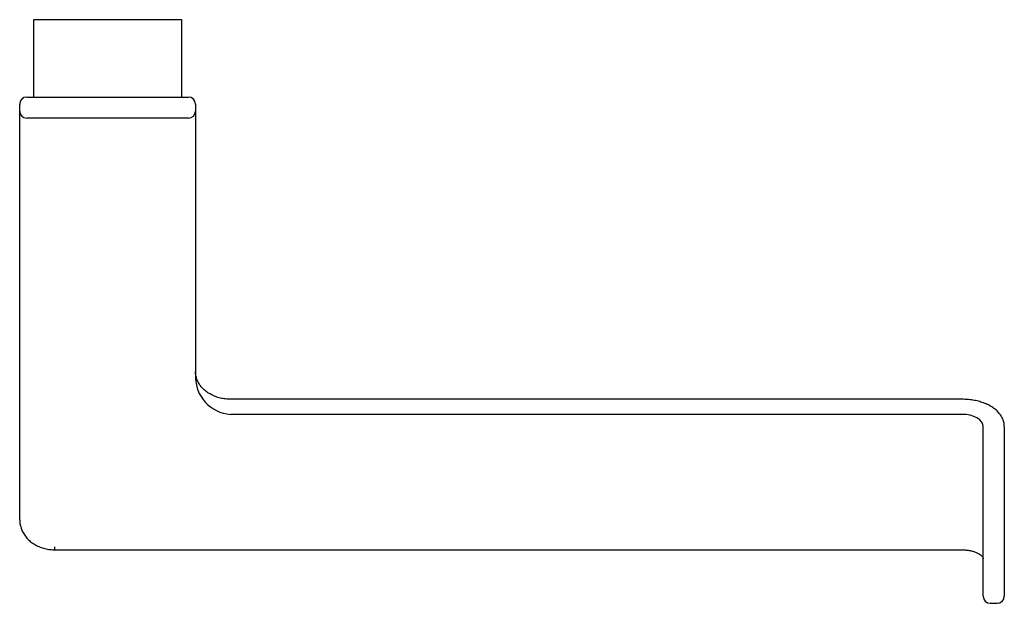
# Model space of a CAD drawing. Header units: millimetres. Extents: x 3799.469 to 3799.609, y 1841.031 to 1841.114.
import ezdxf

# ---------------------------------------------------------------- set-up
doc = ezdxf.new("R2010")
doc.units = ezdxf.units.MM
doc.layers.add('SANINDUSA', color=3, linetype='Continuous')

msp = doc.modelspace()

# ---------------------------------------------------------------- linework, layer by layer
at = {"layer": 'SANINDUSA'}
for p, q in [((3799.47057, 1841.10302), (3799.47057, 1841.11402)), ((3799.47057, 1841.11402), (3799.47357, 1841.11402)), ((3799.47357, 1841.11402), (3799.48857, 1841.11402)), ((3799.48857, 1841.11402), (3799.49157, 1841.11402)), ((3799.49157, 1841.11402), (3799.49157, 1841.10302)), ((3799.46957, 1841.10302), (3799.47357, 1841.10302)), ((3799.47357, 1841.10302), (3799.48857, 1841.10302)), ((3799.48857, 1841.10302), (3799.49257, 1841.10302)), ((3799.46857, 1841.10102), (3799.46857, 1841.10202)), ((3799.46857, 1841.09974), (3799.46857, 1841.10102)), ((3799.49357, 1841.10202), (3799.49357, 1841.10102)), ((3799.49357, 1841.10102), (3799.49357, 1841.09974)), ((3799.46857, 1841.04289), (3799.46857, 1841.09974)), ((3799.47357, 1841.10002), (3799.46957, 1841.10002)), ((3799.48857, 1841.10002), (3799.47357, 1841.10002)), ((3799.49257, 1841.10002), (3799.48857, 1841.10002)), ((3799.49357, 1841.09974), (3799.49357, 1841.06337)), ((3799.60257, 1841.06003), (3799.49857, 1841.06003)), ((3799.60257, 1841.05788), (3799.49857, 1841.05788)), ((3799.60557, 1841.05157), (3799.60557, 1841.05616)), ((3799.60857, 1841.05616), (3799.60857, 1841.05157)), ((3799.60557, 1841.046), (3799.60557, 1841.05157)), ((3799.60857, 1841.05157), (3799.60857, 1841.046)), ((3799.60557, 1841.03371), (3799.60557, 1841.046)), ((3799.60857, 1841.046), (3799.60857, 1841.03371)), ((3799.47357, 1841.03861), (3799.47357, 1841.03904)), ((3799.47357, 1841.03861), (3799.60257, 1841.03861)), ((3799.60557, 1841.03201), (3799.60557, 1841.03371)), ((3799.60857, 1841.03371), (3799.60857, 1841.03201)), ((3799.60657, 1841.03101), (3799.60757, 1841.03101))]:
    msp.add_line(p, q, dxfattribs=at)
at = {"layer": 'SANINDUSA', "flags": 128}
msp.add_lwpolyline([(3799.60557, 1841.05616), (3799.60552, 1841.0565), (3799.60534, 1841.05682), (3799.60507, 1841.05712), (3799.60469, 1841.05738), (3799.60424, 1841.05759), (3799.60372, 1841.05775), (3799.60316, 1841.05785), (3799.60257, 1841.05788)], dxfattribs=at)
at = {"layer": 'SANINDUSA'}
for centre, radius, start, end in [((3799.46957, 1841.10202), 0.001, 90, 180), ((3799.49257, 1841.10202), 0.001, 0, 90), ((3799.46957, 1841.10102), 0.001, 180, 270), ((3799.49257, 1841.10102), 0.001, 270, 0), ((3799.49891, 1841.06321), 0.00534, 178.3244, 266.3425), ((3799.60657, 1841.03201), 0.001, 180, 270), ((3799.60757, 1841.03201), 0.001, 270, 0)]:
    msp.add_arc(centre, radius, start, end, dxfattribs=at)
for points, knots in [([(3799.49857, 1841.06003), (3799.49845, 1841.06003), (3799.49808, 1841.06004), (3799.49747, 1841.06011), (3799.49676, 1841.06028), (3799.49609, 1841.06053), (3799.49548, 1841.06086), (3799.49493, 1841.06125), (3799.49447, 1841.06169), (3799.4941, 1841.06218), (3799.49382, 1841.0627), (3799.49364, 1841.06324), (3799.49358, 1841.06366), (3799.49357, 1841.06389), (3799.49357, 1841.06394)], [0, 0, 0, 0, 0.046239, 0.138459, 0.230662, 0.322794, 0.414898, 0.507072, 0.599504, 0.692485, 0.786417, 0.881739, 0.975183, 1, 1, 1, 1]), ([(3799.60857, 1841.05616), (3799.60857, 1841.05628), (3799.60856, 1841.05658), (3799.60844, 1841.05705), (3799.60821, 1841.05756), (3799.60787, 1841.05804), (3799.60745, 1841.05848), (3799.60693, 1841.05888), (3799.60632, 1841.05923), (3799.60563, 1841.05952), (3799.60489, 1841.05975), (3799.60411, 1841.05992), (3799.60333, 1841.06001), (3799.60282, 1841.06002), (3799.60257, 1841.06003)], [0, 0, 0, 0, 0.053198, 0.132868, 0.212885, 0.29485, 0.379743, 0.467588, 0.557511, 0.648351, 0.739126, 0.829584, 0.919744, 1, 1, 1, 1]), ([(3799.46857, 1841.04289), (3799.46858, 1841.04276), (3799.46859, 1841.04241), (3799.4687, 1841.04186), (3799.46893, 1841.04125), (3799.46927, 1841.04068), (3799.46969, 1841.04016), (3799.47021, 1841.0397), (3799.4708, 1841.03931), (3799.47146, 1841.039), (3799.47216, 1841.03877), (3799.47287, 1841.03864), (3799.47335, 1841.03862), (3799.47357, 1841.03861)], [0, 0, 0, 0, 0.057274, 0.15038, 0.243507, 0.337026, 0.43124, 0.526277, 0.622102, 0.718571, 0.815509, 0.912771, 1, 1, 1, 1]), ([(3799.60257, 1841.03861), (3799.60267, 1841.03861), (3799.60297, 1841.03861), (3799.60345, 1841.03856), (3799.60399, 1841.03845), (3799.60448, 1841.03829), (3799.60488, 1841.0381), (3799.6052, 1841.03789), (3799.60541, 1841.03769), (3799.60553, 1841.03751), (3799.60557, 1841.0374), (3799.60557, 1841.03734), (3799.60557, 1841.03732)], [0, 0, 0, 0, 0.0571746, 0.1684959, 0.2792605, 0.3887831, 0.496605, 0.6025616, 0.7072553, 0.8125109, 0.9224424, 1, 1, 1, 1])]:
    msp.add_open_spline(points, degree=3, knots=knots, dxfattribs=at)

doc.saveas('drawing.dxf')
